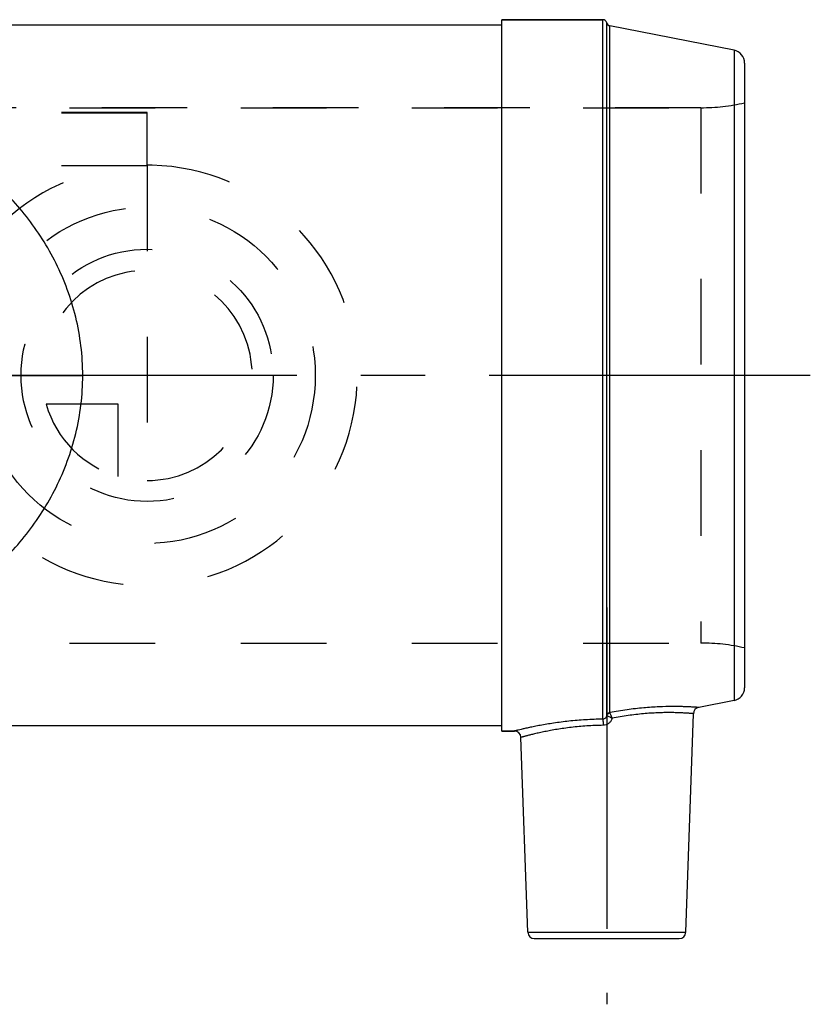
# Model space of a CAD drawing. Header units: millimetres. Extents: x 422 to 578, y 460 to 540.
# Tile 4 of 4: x 518 to 578, y 460 to 535. Entities that reach past the tile are written whole.
import ezdxf

# ---------------------------------------------------------------- set-up
doc = ezdxf.new("R2010")
doc.units = ezdxf.units.MM
doc.header["$LTSCALE"] = 65.185185
doc.linetypes.add('CENTER', pattern=[0.6, 0.375, -0.075, 0.075, -0.075])
doc.linetypes.add('HIDDEN', pattern=[0.2, 0.1, -0.1])
for name, color, linetype in [('ACHSEN_S', 7, 'CONTINUOUS'), ('KOERPER', 7, 'CONTINUOUS'), ('KONST.EL_MIT_GEO', 7, 'CONTINUOUS'), ('KURVEN', 7, 'CONTINUOUS')]:
    doc.layers.add(name, color=color, linetype=linetype)

msp = doc.modelspace()

# ---------------------------------------------------------------- linework, layer by layer
at = {"layer": 'ACHSEN_S', "color": 2, "linetype": 'CENTER'}
msp.add_line((578, 507.9), (422, 507.9), dxfattribs=at)
at = {"layer": 'KOERPER', "color": 7, "linetype": 'Continuous'}
for p, q in [((445.5, 534.575), (554.5, 534.575)), ((554.5, 534.975), (562.2, 534.975)), ((554.5, 480.825), (554.5, 534.975)), ((568.517, 465.508), (569.098, 482.147)), ((554.5, 481.225), (445.5, 481.225)), ((554.5, 480.825), (555.465, 480.825)), ((556.483, 465.508), (555.965, 480.342))]:
    msp.add_line(p, q, dxfattribs=at)
at = {"layer": 'KOERPER', "color": 8, "linetype": 'HIDDEN'}
for p, q in [((430.333, 528.275), (569.667, 528.275)), ((430.333, 487.525), (569.667, 487.525))]:
    msp.add_line(p, q, dxfattribs=at)
at = {"layer": 'KOERPER', "color": 2, "linetype": 'CENTER'}
msp.add_line((562.5, 490.225), (562.5, 460.025), dxfattribs=at)
at = {"layer": 'KONST.EL_MIT_GEO', "color": 7, "linetype": 'Continuous'}
for p, q in [((562.2, 534.975), (554.5, 534.975)), ((562.2, 481.728), (562.2, 534.975)), ((562.494, 482.01), (562.494, 534.733)), ((572.191, 532.657), (562.732, 534.496)), ((562.732, 482.238), (562.732, 534.496)), ((572.191, 532.657), (572.191, 483.143)), ((573, 531.676), (573, 484.124)), ((572.191, 483.143), (569.502, 482.62)), ((568.517, 465.508), (569.098, 482.147)), ((555.465, 480.825), (554.5, 480.825)), ((556.483, 465.508), (555.965, 480.342)), ((556.483, 465.508), (568.517, 465.508)), ((556.983, 465.025), (568.017, 465.025))]:
    msp.add_line(p, q, dxfattribs=at)
at = {"layer": 'KONST.EL_MIT_GEO', "color": 8, "linetype": 'HIDDEN'}
for p, q in [((569.667, 528.275), (430.333, 528.275)), ((527.5, 527.9), (472.5, 527.9)), ((527.5, 527.861), (472.5, 527.861)), ((527.5, 523.861), (527.5, 527.9)), ((569.667, 528.275), (569.667, 487.525)), ((527.5, 523.861), (472.5, 523.861)), ((430.333, 487.525), (569.667, 487.525))]:
    msp.add_line(p, q, dxfattribs=at)
at = {"layer": 'KONST.EL_MIT_GEO', "color": 7, "linetype": 'Continuous'}
for centre, radius, start, end in [((562.2, 534.675), 0.3, 11.09623, 90), ((562.789, 534.79), 0.3, 191.09623, 259), ((572, 531.676), 1, 0, 79), ((572, 484.124), 1, 281, 360), ((569.598, 482.129), 0.5, 101, 178), ((555.465, 480.325), 0.5, 2, 90), ((556.983, 465.525), 0.5, 182, 270), ((568.017, 465.525), 0.5, 270, 358)]:
    msp.add_arc(centre, radius, start, end, dxfattribs=at)
at = {"layer": 'KONST.EL_MIT_GEO', "color": 8, "linetype": 'HIDDEN'}
for centre, start, end in [((569.667, 543.275), 270, 282.83857), ((569.667, 472.525), 77.16143, 90)]:
    msp.add_arc(centre, 15, start, end, dxfattribs=at)
at = {"layer": 'KONST.EL_MIT_GEO', "color": 7, "linetype": 'Continuous'}
for points, knots in [([(522.596, 507.9), (522.596, 508.648), (522.505, 510.139), (522.106, 512.332), (521.463, 514.439), (520.601, 516.432), (519.549, 518.292), (517.939, 520.567), (515.563, 523.073), (512.242, 525.522), (508.511, 527.396), (505.106, 528.414), (502.23, 528.847), (500, 528.96), (497.77, 528.847), (494.894, 528.414), (491.489, 527.396), (487.758, 525.522), (484.437, 523.073), (482.061, 520.567), (480.451, 518.292), (479.399, 516.432), (478.537, 514.439), (477.894, 512.332), (477.495, 510.139), (477.404, 508.648), (477.404, 507.9)], [0, 0, 0, 0, 0.032879, 0.065538, 0.097805, 0.129581, 0.160841, 0.19162, 0.252018, 0.311798, 0.37224, 0.434801, 0.467166, 0.5, 0.532834, 0.565199, 0.62776, 0.688202, 0.747982, 0.80838, 0.839159, 0.870419, 0.902195, 0.934462, 0.967121, 1, 1, 1, 1]), ([(477.404, 507.9), (477.404, 507.152), (477.495, 505.661), (477.894, 503.468), (478.537, 501.361), (479.399, 499.368), (480.451, 497.508), (482.061, 495.233), (484.437, 492.727), (487.758, 490.278), (491.489, 488.404), (494.894, 487.386), (497.77, 486.953), (500, 486.84), (502.23, 486.953), (505.106, 487.386), (508.511, 488.404), (512.242, 490.278), (515.563, 492.727), (517.939, 495.233), (519.549, 497.508), (520.601, 499.368), (521.463, 501.361), (522.106, 503.468), (522.505, 505.661), (522.596, 507.152), (522.596, 507.9)], [0, 0, 0, 0, 0.032879, 0.065538, 0.097805, 0.129581, 0.160841, 0.19162, 0.252018, 0.311798, 0.37224, 0.434801, 0.467166, 0.5, 0.532834, 0.565199, 0.62776, 0.688202, 0.747982, 0.80838, 0.839159, 0.870419, 0.902195, 0.934462, 0.967121, 1, 1, 1, 1]), ([(569.502, 482.62), (569.499, 482.62), (569.489, 482.621), (569.464, 482.623), (569.423, 482.626), (569.366, 482.63), (569.292, 482.635), (569.163, 482.644), (568.963, 482.656), (568.678, 482.67), (568.336, 482.683), (567.94, 482.692), (567.316, 482.696), (566.434, 482.676), (565.278, 482.598), (564.027, 482.453), (563.171, 482.311), (562.735, 482.229)], [0, 0, 0, 0, 0.001214, 0.004851, 0.010903, 0.019351, 0.030172, 0.043336, 0.076545, 0.118626, 0.169144, 0.227595, 0.293414, 0.444592, 0.617051, 0.804441, 1, 1, 1, 1]), ([(562.494, 482.01), (562.489, 481.974), (562.467, 481.905), (562.404, 481.813), (562.312, 481.747), (562.238, 481.729), (562.2, 481.728)], [0, 0, 0, 0, 0.242639, 0.490972, 0.743937, 1, 1, 1, 1]), ([(562.494, 482.01), (562.5, 482.038), (562.52, 482.092), (562.574, 482.162), (562.646, 482.213), (562.703, 482.233), (562.732, 482.238)], [0, 0, 0, 0, 0.24652, 0.495228, 0.746544, 1, 1, 1, 1]), ([(562.494, 482.01), (562.495, 482.008), (562.5, 482.006), (562.504, 482.005), (562.507, 482.004)], [0, 0, 0, 0, 0.350877, 1, 1, 1, 1]), ([(562.507, 482.004), (562.521, 482.057), (562.579, 482.159), (562.681, 482.216), (562.735, 482.229)], [0, 0, 0, 0, 0.499356, 1, 1, 1, 1]), ([(562.507, 482.004), (562.527, 481.997), (562.579, 481.977), (562.719, 481.915), (562.833, 481.847), (562.915, 481.794)], [0, 0, 0, 0, 0.135768, 0.364712, 1, 1, 1, 1]), ([(562.732, 482.238), (562.732, 482.235), (562.733, 482.232), (562.735, 482.229), (562.735, 482.229)], [0, 0, 0, 0, 0.732213, 1, 1, 1, 1]), ([(562.915, 481.794), (562.895, 481.842), (562.857, 481.933), (562.805, 482.058), (562.765, 482.154), (562.743, 482.208), (562.735, 482.229)], [0, 0, 0, 0, 0.333154, 0.629363, 0.859862, 1, 1, 1, 1]), ([(569.098, 482.147), (569.097, 482.147), (569.096, 482.147), (569.093, 482.147), (569.089, 482.147), (569.08, 482.148), (569.067, 482.149), (569.051, 482.151), (569.031, 482.153), (569.007, 482.155), (568.968, 482.158), (568.91, 482.162), (568.831, 482.169), (568.737, 482.176), (568.629, 482.183), (568.507, 482.191), (568.319, 482.201), (568.051, 482.214), (567.694, 482.225), (567.289, 482.231), (566.842, 482.227), (566.356, 482.213), (565.836, 482.186), (565.088, 482.127), (564.108, 482.011), (563.317, 481.874), (562.915, 481.794)], [0, 0, 0, 0, 0.000297, 0.000667, 0.001186, 0.002668, 0.004741, 0.007405, 0.010658, 0.014497, 0.018921, 0.029511, 0.042403, 0.057569, 0.074972, 0.094573, 0.116329, 0.166107, 0.22387, 0.289121, 0.361297, 0.43977, 0.523847, 0.612771, 0.801828, 1, 1, 1, 1]), ([(562.2, 481.728), (561.758, 481.723), (560.894, 481.692), (559.643, 481.587), (558.66, 481.461), (557.937, 481.347), (557.452, 481.261), (557.012, 481.176), (556.621, 481.095), (556.283, 481.021), (556.001, 480.956), (555.803, 480.908), (555.674, 480.877), (555.601, 480.859), (555.544, 480.845), (555.507, 480.836), (555.485, 480.83), (555.474, 480.827), (555.468, 480.825), (555.465, 480.825)], [0, 0, 0, 0, 0.194641, 0.380943, 0.552514, 0.630917, 0.703458, 0.769466, 0.828292, 0.879323, 0.921984, 0.955761, 0.96918, 0.980223, 0.988852, 0.995038, 0.997207, 0.998758, 1, 1, 1, 1]), ([(562.221, 481.262), (561.807, 481.257), (560.997, 481.225), (560.003, 481.133), (559.251, 481.035), (558.728, 480.955), (558.24, 480.87), (557.791, 480.783), (557.385, 480.697), (557.025, 480.615), (556.755, 480.549), (556.565, 480.502), (556.442, 480.47), (556.333, 480.442), (556.237, 480.416), (556.156, 480.395), (556.097, 480.379), (556.058, 480.368), (556.034, 480.361), (556.013, 480.356), (555.996, 480.351), (555.983, 480.347), (555.975, 480.345), (555.97, 480.344), (555.967, 480.343), (555.966, 480.343), (555.965, 480.342)], [0, 0, 0, 0, 0.196108, 0.383397, 0.471654, 0.555295, 0.63361, 0.705926, 0.771604, 0.830034, 0.880638, 0.902838, 0.922884, 0.940721, 0.956295, 0.969558, 0.980469, 0.985031, 0.988992, 0.99235, 0.995101, 0.997243, 0.998774, 0.99931, 0.999693, 1, 1, 1, 1]), ([(562.2, 481.728), (562.202, 481.719), (562.204, 481.697), (562.209, 481.64), (562.214, 481.546), (562.219, 481.412), (562.221, 481.314), (562.221, 481.262)], [0, 0, 0, 0, 0.057252, 0.139238, 0.368767, 0.665658, 1, 1, 1, 1]), ([(562.915, 481.794), (562.889, 481.721), (562.819, 481.58), (562.659, 481.408), (562.454, 481.291), (562.298, 481.263), (562.221, 481.262)], [0, 0, 0, 0, 0.250237, 0.500343, 0.750282, 1, 1, 1, 1])]:
    msp.add_open_spline(points, degree=3, knots=knots, dxfattribs=at)
at = {"layer": 'KONST.EL_MIT_GEO', "color": 8, "linetype": 'HIDDEN'}
for points, knots in [([(562.507, 482.004), (562.521, 482.057), (562.579, 482.159), (562.681, 482.216), (562.735, 482.229)], [0, 0, 0, 0, 0.499356, 1, 1, 1, 1]), ([(562.735, 482.229), (562.735, 482.229), (562.733, 482.232), (562.732, 482.235), (562.732, 482.238)], [0, 0, 0, 0, 0.267784, 1, 1, 1, 1]), ([(562.2, 481.728), (562.202, 481.719), (562.204, 481.697), (562.209, 481.64), (562.214, 481.546), (562.219, 481.412), (562.221, 481.314), (562.221, 481.262)], [0, 0, 0, 0, 0.057252, 0.139238, 0.368767, 0.665658, 1, 1, 1, 1])]:
    msp.add_open_spline(points, degree=3, knots=knots, dxfattribs=at)
at = {"layer": 'KURVEN', "color": 8, "linetype": 'HIDDEN'}
for p, q in [((527.5, 523.868), (527.5, 498.3)), ((516, 507.9), (527.5, 507.9)), ((525.3, 505.7), (519.808, 505.7)), ((525.3, 500.208), (525.3, 505.7))]:
    msp.add_line(p, q, dxfattribs=at)
for radius in [12.8, 9.6]:
    msp.add_circle((527.5, 507.9), radius, dxfattribs=at)
for radius, start, end in [(16, 193.45207, 166.54793), (8, 270, 180), (8, 195.96201, 254.03799)]:
    msp.add_arc((527.5, 507.9), radius, start, end, dxfattribs=at)

doc.saveas('drawing.dxf')
